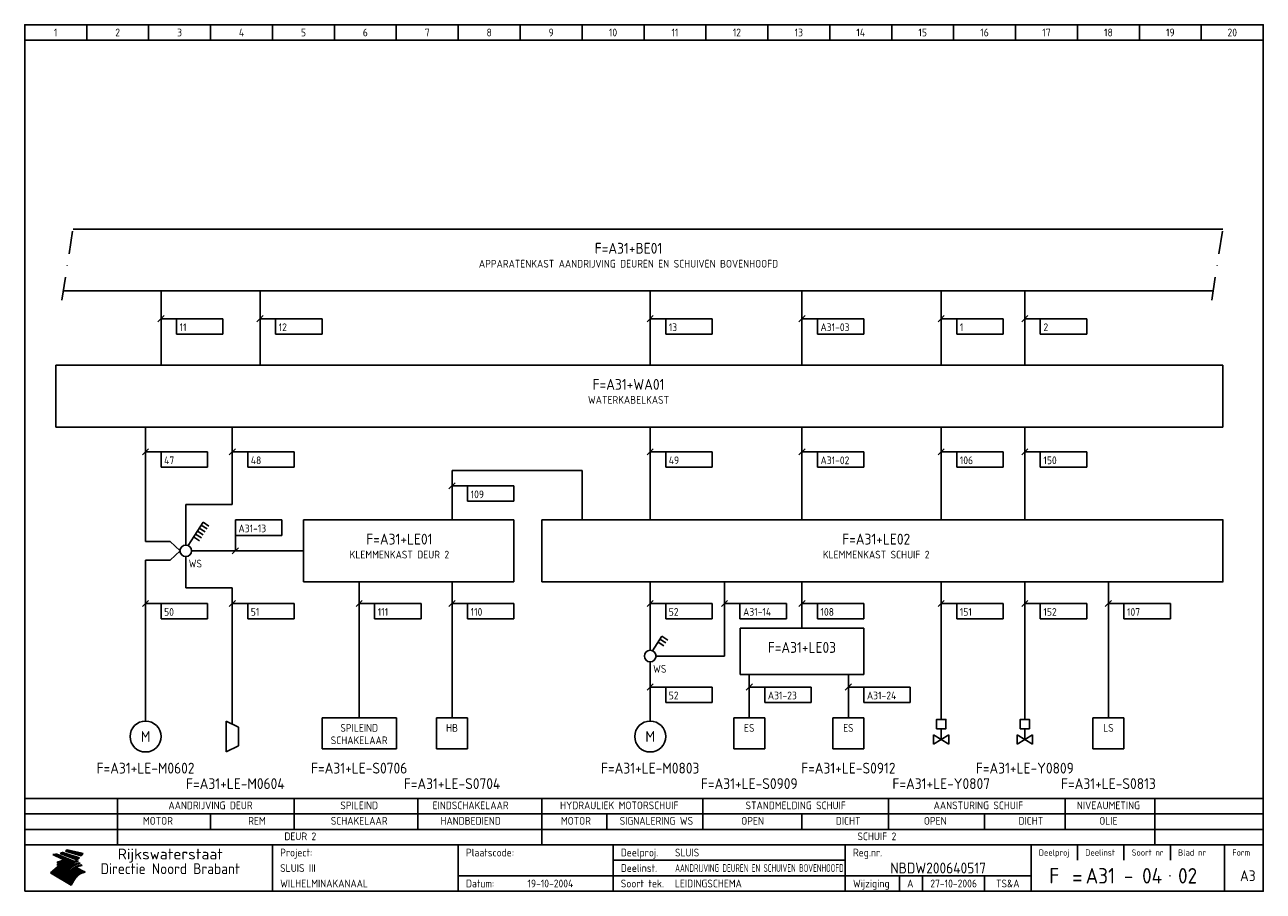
# Model space of a CAD drawing. Extents: x 10 to 410, y 10 to 290.
import ezdxf
from ezdxf.enums import TextEntityAlignment as Align

# ---------------------------------------------------------------- set-up
doc = ezdxf.new("R2010")
doc.units = 0
doc.header["$LTSCALE"] = 15
doc.header["$MEASUREMENT"] = 0
doc.linetypes.add('DASHDOT', pattern=[1, 0.5, -0.25, 0, -0.25])
doc.layers.get('0').update_dxf_attribs({"linetype": 'CONTINUOUS'})
for name, color, linetype in [('0-25', 7, 'CONTINUOUS'), ('0-35', 2, 'CONTINUOUS'), ('0-50', 3, 'CONTINUOUS'), ('B-25', 7, 'CONTINUOUS'), ('B-35', 2, 'CONTINUOUS'), ('S-25', 7, 'CONTINUOUS')]:
    doc.layers.add(name, color=color, linetype=linetype)
doc.styles.add('ISO', font='iso.shx')
doc.styles.get("Standard").update_dxf_attribs({"font": 'iso.shx'})

# ---------------------------------------------------------------- blocks, each defined once
blk = doc.blocks.new('KADERA3')
at = {"layer": '0-25'}
for p, q in [((30, 285), (30, 290)), ((50, 285), (50, 290)), ((70, 285), (70, 290)), ((90, 285), (90, 290)), ((110, 285), (110, 290)), ((130, 285), (130, 290)), ((150, 285), (150, 290)), ((170, 285), (170, 290)), ((190, 285), (190, 290)), ((210, 285), (210, 290)), ((230, 285), (230, 290)), ((250, 285), (250, 290)), ((270, 285), (270, 290)), ((290, 285), (290, 290)), ((310, 285), (310, 290)), ((330, 285), (330, 290)), ((350, 285), (350, 290)), ((370, 285), (370, 290)), ((390, 285), (390, 290)), ((10, 285), (410, 285)), ((410, 35), (10, 35)), ((410, 30), (10, 30)), ((350, 25), (350, 20)), ((365, 25), (365, 20)), ((380, 25), (380, 20)), ((200, 20), (275, 20)), ((150, 15), (335, 15)), ((292.5, 15), (292.5, 10)), ((300, 15), (300, 10)), ((320, 15), (320, 10))]:
    blk.add_line(p, q, dxfattribs=at)
at = {"layer": '0-25', "color": 7}
for p, q in [((19.1, 21.89), (25.12, 19)), ((19.1, 21.89), (25.12, 19)), ((19.17, 21.86), (20.7, 21.86)), ((19.29, 21.8), (20.83, 21.8)), ((19.4, 21.75), (20.96, 21.75)), ((19.52, 21.69), (21.09, 21.69)), ((19.64, 21.63), (21.22, 21.63)), ((19.74, 21.92), (20.56, 21.92)), ((19.75, 21.58), (21.36, 21.58)), ((19.87, 21.52), (21.49, 21.52)), ((19.99, 21.47), (21.62, 21.47)), ((20.11, 21.41), (21.75, 21.41)), ((20.22, 21.35), (21.88, 21.35)), ((20.25, 21.97), (20.43, 21.97)), ((20.34, 21.3), (22.02, 21.3)), ((20.38, 21.99), (26.02, 19.59)), ((20.38, 21.99), (26.02, 19.59)), ((20.46, 21.24), (22.15, 21.24)), ((20.57, 21.18), (22.28, 21.18)), ((20.69, 21.13), (22.41, 21.13)), ((20.81, 21.07), (22.55, 21.07)), ((20.92, 21.02), (22.68, 21.02)), ((21.04, 20.96), (22.81, 20.96)), ((21.16, 20.9), (22.94, 20.9)), ((21.27, 20.85), (23.07, 20.85)), ((21.39, 20.79), (23.21, 20.79)), ((21.47, 22.25), (26.83, 20.19)), ((21.47, 22.25), (26.83, 20.19)), ((21.49, 22.25), (23.07, 22.25)), ((21.51, 20.73), (23.34, 20.73)), ((21.6, 22.2), (23.25, 22.2)), ((21.63, 20.68), (23.47, 20.68)), ((21.65, 22.31), (22.89, 22.31)), ((21.74, 20.62), (23.6, 20.62)), ((21.75, 22.14), (23.42, 22.14)), ((21.8, 22.37), (22.71, 22.37)), ((21.86, 20.57), (23.73, 20.57)), ((21.9, 22.08), (23.6, 22.08)), ((21.94, 22.42), (22.53, 22.42)), ((21.98, 20.51), (23.87, 20.51)), ((22.04, 22.03), (23.78, 22.03)), ((22.06, 22.48), (22.36, 22.48)), ((22.09, 20.45), (24, 20.45)), ((22.18, 22.53), (27.65, 20.8)), ((22.18, 22.53), (27.65, 20.8)), ((22.19, 21.97), (23.96, 21.97)), ((22.21, 20.4), (24.13, 20.4)), ((22.33, 20.34), (24.26, 20.34)), ((22.34, 21.92), (24.13, 21.92)), ((22.37, 20), (23.08, 20)), ((22.44, 20.28), (24.4, 20.28)), ((22.48, 21.86), (24.31, 21.86)), ((22.49, 20.06), (23.04, 20.06)), ((22.56, 20.23), (24.53, 20.23)), ((22.61, 20.12), (22.93, 20.12)), ((22.63, 21.8), (24.49, 21.8)), ((22.68, 20.17), (24.66, 20.17)), ((22.71, 20.17), (22.82, 20.17)), ((23.11, 20.02), (22.77, 20.2)), ((23.11, 20.02), (22.77, 20.2)), ((22.78, 21.75), (24.67, 21.75)), ((22.79, 20.12), (24.79, 20.12)), ((22.91, 20.06), (24.92, 20.06)), ((22.92, 21.69), (24.85, 21.69)), ((23.03, 20), (25.06, 20)), ((23.07, 21.63), (25.02, 21.63)), ((23.14, 22.99), (28.22, 21.46)), ((23.14, 22.99), (28.22, 21.46)), ((23.15, 22.98), (25.33, 22.98)), ((23.22, 21.58), (25.2, 21.58)), ((23.23, 23.04), (25.09, 23.04)), ((23.32, 23.1), (24.84, 23.1)), ((23.34, 22.93), (25.57, 22.93)), ((23.36, 21.52), (25.38, 21.52)), ((23.4, 23.15), (24.6, 23.15)), ((23.49, 23.21), (24.36, 23.21)), ((23.51, 21.47), (25.56, 21.47)), ((23.52, 22.87), (25.81, 22.87)), ((23.57, 23.27), (24.12, 23.27)), ((23.64, 23.32), (23.87, 23.32)), ((23.66, 21.41), (25.74, 21.41)), ((23.7, 23.36), (28.82, 22.17)), ((23.7, 23.36), (28.82, 22.17)), ((23.71, 22.82), (26.06, 22.82)), ((23.8, 21.35), (25.91, 21.35)), ((23.9, 22.76), (26.3, 22.76)), ((23.95, 21.3), (26.09, 21.3)), ((24.09, 22.7), (26.54, 22.7)), ((24.09, 21.24), (26.27, 21.24)), ((24.24, 21.18), (26.45, 21.18)), ((24.27, 22.65), (26.78, 22.65)), ((24.39, 21.13), (26.62, 21.13)), ((24.46, 22.59), (27.03, 22.59)), ((24.53, 21.07), (26.8, 21.07)), ((24.65, 22.53), (27.27, 22.53)), ((24.68, 21.02), (26.98, 21.02)), ((24.83, 20.96), (27.16, 20.96)), ((24.84, 22.48), (27.51, 22.48)), ((24.97, 20.9), (27.34, 20.9)), ((25.02, 22.42), (27.75, 22.42)), ((25.12, 20.85), (27.51, 20.85)), ((25.21, 22.37), (28, 22.37)), ((25.27, 20.79), (27.63, 20.79)), ((25.4, 22.31), (28.24, 22.31)), ((25.41, 20.73), (27.57, 20.73)), ((25.56, 20.68), (27.51, 20.68)), ((25.58, 22.25), (28.48, 22.25)), ((25.71, 20.62), (27.44, 20.62)), ((25.77, 22.2), (28.72, 22.2)), ((25.85, 20.57), (27.37, 20.57)), ((25.96, 22.14), (28.79, 22.14)), ((26, 20.51), (27.29, 20.51)), ((26.15, 22.08), (28.75, 22.08)), ((26.15, 20.45), (27.22, 20.45)), ((26.29, 20.4), (27.14, 20.4)), ((26.33, 22.03), (28.71, 22.03)), ((26.44, 20.34), (27.06, 20.34)), ((26.52, 21.97), (28.66, 21.97)), ((26.59, 20.28), (26.97, 20.28)), ((26.71, 21.92), (28.62, 21.92)), ((26.73, 20.23), (26.89, 20.23)), ((26.9, 21.86), (28.57, 21.86)), ((27.08, 21.8), (28.52, 21.8)), ((27.27, 21.75), (28.48, 21.75)), ((27.46, 21.69), (28.43, 21.69)), ((27.65, 21.63), (28.38, 21.63)), ((27.83, 21.58), (28.33, 21.58)), ((28.02, 21.52), (28.28, 21.52)), ((28.21, 21.47), (28.22, 21.47)), ((20.58, 17.88), (18.3, 16)), ((20.58, 17.88), (18.3, 16)), ((24.94, 11.97), (18.3, 16)), ((24.94, 11.97), (18.3, 16)), ((18.31, 16.01), (20.96, 16.01)), ((18.38, 16.07), (21.46, 16.07)), ((18.45, 16.12), (21.88, 16.12)), ((18.52, 16.18), (22.15, 16.18)), ((18.59, 16.23), (22.38, 16.23)), ((18.65, 16.29), (22.58, 16.29)), ((18.72, 16.35), (22.75, 16.35)), ((18.79, 16.4), (22.91, 16.4)), ((18.86, 16.46), (20.6, 16.46)), ((18.93, 16.52), (20.6, 16.52)), ((18.99, 16.57), (20.6, 16.57)), ((19.06, 16.63), (20.6, 16.63)), ((19.13, 16.68), (20.6, 16.68)), ((19.2, 16.74), (20.6, 16.74)), ((19.27, 16.8), (20.6, 16.8)), ((19.33, 16.85), (21.07, 16.85)), ((19.4, 16.91), (21.55, 16.91)), ((19.47, 16.97), (21.88, 16.97)), ((19.54, 17.02), (22.13, 17.02)), ((19.61, 17.08), (22.34, 17.08)), ((19.67, 17.13), (20.6, 17.13)), ((19.74, 17.19), (20.6, 17.19)), ((19.81, 17.25), (20.6, 17.25)), ((19.88, 17.3), (20.6, 17.3)), ((19.95, 17.36), (20.6, 17.36)), ((20.01, 17.42), (20.6, 17.42)), ((20.08, 17.47), (20.93, 17.47)), ((20.15, 17.53), (21.26, 17.53)), ((20.22, 17.58), (21.51, 17.58)), ((20.29, 17.64), (21.72, 17.64)), ((20.35, 17.7), (21.9, 17.7)), ((20.42, 17.75), (22.07, 17.75)), ((20.49, 17.81), (22.22, 17.81)), ((20.56, 17.87), (22.36, 17.87)), ((20.6, 19.11), (20.58, 19.51)), ((20.6, 19.11), (20.58, 19.51)), ((20.58, 19.5), (22.09, 19.5)), ((20.58, 19.44), (21.95, 19.44)), ((20.59, 19.38), (21.79, 19.38)), ((20.59, 19.33), (21.62, 19.33)), ((20.59, 19.27), (21.42, 19.27)), ((20.6, 19.22), (21.2, 19.22)), ((20.6, 19.16), (20.93, 19.16)), ((20.6, 19.11), (20.69, 19.12)), ((20.6, 19.11), (20.69, 19.12)), ((20.6, 18.79), (20.77, 18.81)), ((20.6, 18.79), (20.77, 18.81)), ((20.6, 18.29), (20.6, 18.79)), ((20.6, 18.29), (20.6, 18.79)), ((20.6, 18.77), (22.46, 18.77)), ((20.6, 18.71), (22.33, 18.71)), ((20.6, 18.65), (22.19, 18.65)), ((20.6, 18.6), (22.04, 18.6)), ((20.6, 18.54), (21.87, 18.54)), ((20.6, 18.48), (21.68, 18.48)), ((20.6, 18.43), (21.46, 18.43)), ((20.6, 18.37), (21.21, 18.37)), ((20.6, 18.32), (20.87, 18.32)), ((20.6, 18.29), (20.88, 18.32)), ((20.6, 18.29), (20.88, 18.32)), ((20.6, 17.88), (20.86, 17.91)), ((20.6, 17.88), (20.86, 17.91)), ((20.6, 17.43), (20.97, 17.48)), ((20.6, 17.43), (20.97, 17.48)), ((20.6, 17.43), (20.6, 17.09)), ((20.6, 17.43), (20.6, 17.09)), ((20.6, 17.09), (21.26, 17.16)), ((20.6, 17.09), (21.26, 17.16)), ((20.6, 16.8), (21.37, 16.89)), ((20.6, 16.8), (21.37, 16.89)), ((20.6, 16.8), (20.6, 16.45)), ((20.6, 16.8), (20.6, 16.45)), ((20.6, 16.45), (21.56, 16.56)), ((20.6, 16.45), (21.56, 16.56)), ((20.6, 15.97), (21.67, 16.09)), ((20.6, 15.97), (21.67, 16.09)), ((20.7, 16.46), (23.06, 16.46)), ((20.9, 19.55), (22.23, 19.55)), ((20.9, 18.82), (22.59, 18.82)), ((20.98, 17.92), (22.5, 17.92)), ((21.02, 17.13), (22.53, 17.13)), ((21.19, 19.61), (22.35, 19.61)), ((21.2, 16.52), (23.2, 16.52)), ((21.32, 18.88), (22.71, 18.88)), ((21.32, 17.98), (22.62, 17.98)), ((21.42, 19.67), (22.47, 19.67)), ((21.47, 17.19), (22.7, 17.19)), ((21.59, 18.03), (22.74, 18.03)), ((21.61, 18.93), (22.82, 18.93)), ((21.62, 19.72), (22.59, 19.72)), ((21.72, 16.57), (23.32, 16.57)), ((21.77, 17.25), (22.85, 17.25)), ((21.8, 19.78), (22.69, 19.78)), ((21.8, 18.09), (22.85, 18.09)), ((21.84, 18.99), (22.92, 18.99)), ((21.96, 19.83), (22.79, 19.83)), ((21.99, 18.15), (22.95, 18.15)), ((22.01, 17.3), (22.99, 17.3)), ((22.03, 19.05), (23.03, 19.05)), ((22.1, 16.63), (23.44, 16.63)), ((22.11, 19.89), (22.89, 19.89)), ((22.16, 18.2), (23.05, 18.2)), ((22.21, 19.1), (23.12, 19.1)), ((22.21, 17.36), (23.12, 17.36)), ((22.24, 19.95), (22.99, 19.95)), ((22.31, 18.26), (23.15, 18.26)), ((22.36, 19.16), (23.22, 19.16)), ((22.38, 16.68), (23.56, 16.68)), ((22.39, 17.42), (23.24, 17.42)), ((22.45, 18.32), (23.24, 18.32)), ((22.51, 19.22), (23.3, 19.22)), ((22.56, 17.47), (23.36, 17.47)), ((22.59, 18.37), (23.33, 18.37)), ((22.6, 16.74), (23.66, 16.74)), ((22.64, 19.27), (23.39, 19.27)), ((22.71, 18.43), (23.42, 18.43)), ((22.71, 17.53), (23.47, 17.53)), ((22.77, 19.33), (23.47, 19.33)), ((22.79, 16.8), (23.77, 16.8)), ((22.83, 18.48), (23.5, 18.48)), ((22.84, 17.58), (23.57, 17.58)), ((22.89, 19.38), (23.55, 19.38)), ((22.94, 18.54), (23.58, 18.54)), ((22.96, 16.85), (23.86, 16.85)), ((22.97, 17.64), (23.67, 17.64)), ((23, 19.44), (23.63, 19.44)), ((23.04, 18.6), (23.66, 18.6)), ((23.1, 19.5), (23.72, 19.5)), ((23.1, 17.7), (23.77, 17.7)), ((23.12, 16.91), (23.96, 16.91)), ((23.14, 18.65), (23.74, 18.65)), ((23.15, 19.95), (25.19, 19.95)), ((23.21, 19.55), (23.8, 19.55)), ((23.21, 17.75), (23.86, 17.75)), ((23.21, 16.01), (28.9, 16.01)), ((23.24, 18.71), (23.82, 18.71)), ((23.26, 19.89), (25.32, 19.89)), ((23.26, 16.97), (24.05, 16.97)), ((23.3, 19.61), (23.88, 19.61)), ((23.32, 17.81), (23.95, 17.81)), ((23.33, 18.77), (23.91, 18.77)), ((23.37, 16.07), (29.08, 16.07)), ((23.38, 19.83), (25.45, 19.83)), ((23.39, 19.67), (23.81, 19.67)), ((23.39, 17.02), (24.14, 17.02)), ((23.42, 18.82), (23.99, 18.82)), ((23.42, 17.87), (24.03, 17.87)), ((23.45, 19.7), (23.58, 19.79)), ((23.45, 19.7), (23.58, 19.79)), ((23.48, 19.72), (23.7, 19.72)), ((23.5, 19.78), (25.58, 19.78)), ((23.51, 18.88), (24.07, 18.88)), ((23.51, 16.12), (29.27, 16.12)), ((23.52, 17.92), (24.11, 17.92)), ((23.52, 17.08), (24.22, 17.08)), ((23.54, 18.9), (24.3, 19.42)), ((23.54, 18.9), (24.3, 19.42)), ((23.56, 19.78), (23.59, 19.78)), ((23.56, 19.39), (23.9, 19.62)), ((23.56, 19.39), (23.9, 19.62)), ((23.58, 19.79), (23.9, 19.62)), ((23.58, 19.79), (23.9, 19.62)), ((23.59, 18.93), (24.15, 18.93)), ((23.61, 19.72), (25.72, 19.72)), ((23.62, 17.98), (24.2, 17.98)), ((23.63, 17.13), (24.3, 17.13)), ((23.65, 18.59), (24.62, 19.25)), ((23.65, 18.59), (24.62, 19.25)), ((29.41, 16.17), (23.65, 16.17)), ((23.67, 18.99), (24.23, 18.99)), ((23.71, 18.03), (24.28, 18.03)), ((23.73, 19.67), (25.85, 19.67)), ((23.75, 19.05), (24.32, 19.05)), ((23.75, 17.19), (24.38, 17.19)), ((23.77, 16.23), (29.47, 16.23)), ((23.79, 18.09), (24.36, 18.09)), ((23.83, 19.1), (24.4, 19.1)), ((23.85, 19.61), (25.98, 19.61)), ((23.85, 17.25), (24.46, 17.25)), ((23.88, 18.15), (24.44, 18.15)), ((23.89, 16.29), (29.36, 16.29)), ((23.92, 19.16), (24.48, 19.16)), ((23.94, 18.19), (25.23, 19.07)), ((23.94, 18.19), (25.23, 19.07)), ((23.95, 17.3), (24.55, 17.3)), ((23.96, 19.55), (25.96, 19.55)), ((23.96, 18.2), (24.53, 18.2)), ((24, 19.22), (24.56, 19.22)), ((24, 16.35), (29.24, 16.35)), ((24.04, 18.26), (24.61, 18.26)), ((24.05, 17.36), (24.63, 17.36)), ((24.06, 17.88), (25.34, 18.76)), ((24.06, 17.88), (25.34, 18.76)), ((24.08, 19.5), (25.88, 19.5)), ((24.08, 19.27), (24.58, 19.27)), ((24.11, 16.4), (29.13, 16.4)), ((24.13, 18.32), (24.69, 18.32)), ((24.14, 17.42), (24.71, 17.42)), ((24.16, 19.33), (24.47, 19.33)), ((24.2, 19.44), (25.79, 19.44)), ((24.21, 18.37), (24.77, 18.37)), ((24.21, 16.46), (29.02, 16.46)), ((24.23, 17.47), (24.79, 17.47)), ((24.24, 17.48), (25.52, 18.36)), ((24.24, 17.48), (25.52, 18.36)), ((24.25, 19.38), (24.36, 19.38)), ((24.29, 18.43), (24.85, 18.43)), ((24.3, 19.42), (24.62, 19.25)), ((24.3, 19.42), (24.62, 19.25)), ((24.31, 19.38), (25.71, 19.38)), ((24.31, 17.53), (24.87, 17.53)), ((24.31, 16.52), (28.91, 16.52)), ((24.35, 17.17), (25.64, 18.05)), ((24.35, 17.17), (25.64, 18.05)), ((24.37, 18.48), (24.94, 18.48)), ((24.39, 17.58), (24.96, 17.58)), ((24.4, 16.57), (28.79, 16.57)), ((24.43, 19.33), (25.62, 19.33)), ((24.45, 18.54), (25.02, 18.54)), ((24.47, 17.64), (25.04, 17.64)), ((24.49, 16.63), (28.68, 16.63)), ((24.54, 18.6), (25.1, 18.6)), ((24.55, 19.27), (25.54, 19.27)), ((24.56, 17.7), (25.12, 17.7)), ((24.57, 16.68), (28.57, 16.68)), ((24.62, 18.65), (25.18, 18.65)), ((24.63, 16.72), (25.91, 17.6)), ((24.63, 16.72), (25.91, 17.6)), ((24.64, 17.75), (25.2, 17.75)), ((24.66, 16.74), (28.45, 16.74)), ((24.67, 19.22), (25.45, 19.22)), ((24.7, 18.71), (25.27, 18.71)), ((24.72, 17.81), (25.29, 17.81)), ((24.74, 16.8), (28.34, 16.8)), ((24.78, 19.16), (25.37, 19.16)), ((24.78, 18.77), (25.34, 18.77)), ((24.8, 17.87), (25.37, 17.87)), ((24.82, 16.85), (28.23, 16.85)), ((24.87, 18.82), (25.4, 18.82)), ((24.89, 17.92), (25.45, 17.92)), ((24.9, 19.1), (25.28, 19.1)), ((24.9, 16.91), (28.11, 16.91)), ((24.95, 18.88), (25.45, 18.88)), ((24.97, 17.98), (25.53, 17.98)), ((24.99, 16.97), (28, 16.97)), ((25.02, 19.05), (25.2, 19.05)), ((25.03, 18.93), (25.51, 18.93)), ((25.05, 18.03), (25.61, 18.03)), ((25.07, 17.02), (27.89, 17.02)), ((25.11, 18.99), (25.57, 18.99)), ((26.02, 19.59), (25.12, 19)), ((26.02, 19.59), (25.12, 19)), ((25.13, 18.09), (25.68, 18.09)), ((25.15, 17.08), (27.77, 17.08)), ((25.19, 19.05), (25.63, 19.05)), ((25.21, 18.15), (25.75, 18.15)), ((25.23, 17.13), (27.66, 17.13)), ((25.26, 19.1), (25.7, 19.1)), ((25.3, 18.2), (25.82, 18.2)), ((25.31, 17.19), (27.55, 17.19)), ((25.33, 19.16), (25.77, 19.16)), ((25.38, 18.26), (25.89, 18.26)), ((25.39, 19.22), (25.85, 19.22)), ((25.4, 17.25), (27.43, 17.25)), ((25.46, 18.32), (25.97, 18.32)), ((25.47, 19.27), (25.93, 19.27)), ((25.48, 17.3), (27.32, 17.3)), ((25.54, 19.33), (26.03, 19.33)), ((25.54, 18.37), (26.06, 18.37)), ((25.56, 17.36), (27.21, 17.36)), ((25.62, 18.43), (26.14, 18.43)), ((25.63, 19.38), (26.13, 19.38)), ((25.64, 17.42), (27.1, 17.42)), ((25.7, 18.48), (26.24, 18.48)), ((25.72, 19.44), (26.24, 19.44)), ((25.73, 17.47), (26.98, 17.47)), ((25.79, 18.54), (26.34, 18.54)), ((25.81, 17.53), (26.87, 17.53)), ((25.82, 19.5), (26.36, 19.5)), ((25.89, 18.6), (26.46, 18.6)), ((25.89, 17.58), (26.76, 17.58)), ((25.93, 19.55), (26.53, 19.55)), ((25.96, 17.64), (26.64, 17.64)), ((25.99, 18.65), (26.58, 18.65)), ((26.04, 17.7), (26.59, 17.7)), ((26.06, 19.61), (26.85, 19.61)), ((26.1, 18.71), (26.72, 18.71)), ((26.12, 17.75), (26.67, 17.75)), ((26.2, 17.81), (26.76, 17.81)), ((26.21, 19.67), (27.23, 19.67)), ((26.23, 18.77), (26.89, 18.77)), ((26.29, 17.87), (26.86, 17.87)), ((26.37, 18.82), (27.09, 18.82)), ((26.39, 17.92), (26.97, 17.92)), ((26.44, 19.72), (27.18, 19.72)), ((26.49, 17.98), (27.09, 17.98)), ((26.53, 18.88), (27.34, 18.88)), ((26.56, 17.68), (29.54, 16.2)), ((26.56, 17.68), (29.54, 16.2)), ((26.6, 18.03), (27.22, 18.03)), ((26.72, 18.09), (27.38, 18.09)), ((26.73, 18.93), (27.66, 18.93)), ((26.85, 18.15), (27.56, 18.15)), ((26.99, 18.99), (27.9, 18.99)), ((27, 18.2), (27.8, 18.2)), ((27.13, 19.78), (27.25, 19.64)), ((27.13, 19.78), (27.25, 19.64)), ((27.18, 18.26), (28.13, 18.26)), ((27.26, 19.05), (27.84, 19.05)), ((27.39, 18.32), (28.47, 18.32)), ((27.7, 18.37), (28.49, 18.37)), ((27.78, 19.1), (27.93, 18.96)), ((27.78, 19.1), (27.93, 18.96)), ((28, 18.43), (28.44, 18.43)), ((28.29, 15.83), (29.54, 16.2)), ((28.29, 15.83), (29.54, 16.2)), ((28.39, 18.48), (28.54, 18.32)), ((28.39, 18.48), (28.54, 18.32)), ((29.54, 16.2), (29.45, 16.17)), ((29.54, 16.2), (29.45, 16.17)), ((29.46, 16.18), (29.47, 16.18)), ((18.38, 15.95), (20.6, 15.95)), ((18.47, 15.9), (20.6, 15.9)), ((18.57, 15.84), (20.6, 15.84)), ((18.66, 15.78), (20.6, 15.78)), ((18.75, 15.73), (20.6, 15.73)), ((18.85, 15.67), (20.6, 15.67)), ((18.94, 15.62), (20.6, 15.62)), ((19.03, 15.56), (27.83, 15.56)), ((19.12, 15.5), (27.75, 15.5)), ((19.22, 15.45), (27.66, 15.45)), ((19.31, 15.39), (27.58, 15.39)), ((19.4, 15.33), (27.5, 15.33)), ((19.49, 15.28), (27.43, 15.28)), ((19.59, 15.22), (27.36, 15.22)), ((19.68, 15.17), (27.29, 15.17)), ((19.77, 15.11), (27.22, 15.11)), ((19.86, 15.05), (27.15, 15.05)), ((19.96, 15), (27.09, 15)), ((20.05, 14.94), (27.02, 14.94)), ((20.14, 14.88), (26.96, 14.88)), ((20.24, 14.83), (26.9, 14.83)), ((20.33, 14.77), (26.84, 14.77)), ((20.42, 14.72), (26.79, 14.72)), ((20.51, 14.66), (26.73, 14.66)), ((20.6, 15.97), (20.6, 15.58)), ((20.6, 15.97), (20.6, 15.58)), ((20.6, 15.58), (21.95, 15.73)), ((20.6, 15.58), (21.95, 15.73)), ((20.61, 14.6), (26.68, 14.6)), ((20.7, 14.55), (26.62, 14.55)), ((20.79, 14.49), (26.57, 14.49)), ((20.88, 14.43), (26.52, 14.43)), ((20.94, 15.62), (27.92, 15.62)), ((20.98, 14.38), (26.47, 14.38)), ((21.07, 14.32), (26.42, 14.32)), ((21.16, 14.27), (26.38, 14.27)), ((21.25, 14.21), (26.33, 14.21)), ((21.35, 14.15), (26.29, 14.15)), ((21.44, 14.1), (26.24, 14.1)), ((21.45, 15.67), (28.01, 15.67)), ((21.53, 14.04), (26.2, 14.04)), ((21.63, 13.98), (26.16, 13.98)), ((21.72, 13.93), (26.12, 13.93)), ((21.81, 13.87), (26.08, 13.87)), ((21.9, 13.82), (26.04, 13.82)), ((21.96, 15.73), (28.11, 15.73)), ((22, 13.76), (26, 13.76)), ((22.09, 13.7), (25.96, 13.7)), ((22.18, 13.65), (25.93, 13.65)), ((22.27, 13.59), (25.89, 13.59)), ((22.34, 15.78), (28.21, 15.78)), ((22.37, 13.53), (25.86, 13.53)), ((22.46, 13.48), (25.82, 13.48)), ((22.55, 13.42), (25.79, 13.42)), ((22.62, 15.84), (28.33, 15.84)), ((22.65, 13.37), (25.76, 13.37)), ((22.74, 13.31), (25.73, 13.31)), ((22.83, 13.25), (25.69, 13.25)), ((22.84, 15.9), (28.52, 15.9)), ((22.92, 13.2), (25.66, 13.2)), ((23.02, 13.14), (25.63, 13.14)), ((23.04, 15.95), (28.71, 15.95)), ((23.11, 13.08), (25.59, 13.08)), ((23.2, 13.03), (25.56, 13.03)), ((23.29, 12.97), (25.53, 12.97)), ((23.39, 12.92), (25.5, 12.92)), ((23.48, 12.86), (25.46, 12.86)), ((23.57, 12.8), (25.43, 12.8)), ((23.66, 12.75), (25.4, 12.75)), ((23.76, 12.69), (25.36, 12.69)), ((23.85, 12.63), (25.33, 12.63)), ((23.94, 12.58), (25.3, 12.58)), ((24.04, 12.52), (25.26, 12.52)), ((24.13, 12.47), (25.23, 12.47)), ((24.22, 12.41), (25.2, 12.41)), ((24.31, 12.35), (25.17, 12.35)), ((24.41, 12.3), (25.13, 12.3)), ((24.5, 12.24), (25.1, 12.24)), ((24.59, 12.18), (25.07, 12.18)), ((24.68, 12.13), (25.03, 12.13)), ((24.78, 12.07), (25, 12.07)), ((24.87, 12.02), (24.97, 12.02)), ((24.94, 11.97), (25.81, 13.45)), ((24.94, 11.97), (25.81, 13.45))]:
    blk.add_line(p, q, dxfattribs=at)
for centre, radius, start, end in [((19.15, 29.7), 7.8, 269.6055, 279.0886), ((19.15, 29.7), 7.8, 269.6055, 279.0886), ((19.93, 25.38), 5.91, 276.3402, 298.7463), ((19.93, 25.38), 5.91, 276.3402, 298.7463), ((19.84, 25.09), 6.03, 278.129, 302.868), ((19.84, 25.09), 6.03, 278.129, 302.868), ((19.84, 27.26), 5.27, 288.0217, 296.3084), ((19.84, 27.26), 5.27, 288.0217, 296.3084), ((20.49, 27.56), 5.28, 300.0654, 307.393), ((20.49, 27.56), 5.28, 300.0654, 307.393), ((24.11, 24.7), 5.26, 301.1147, 312.2814), ((24.11, 24.7), 5.26, 301.1147, 312.2814), ((21.95, 27.32), 8.59, 316.9248, 323.1399), ((21.95, 27.32), 8.59, 316.9248, 323.1399), ((20.21, 23.78), 5.91, 273.6149, 304.3803), ((20.21, 23.78), 5.91, 273.6149, 304.3803), ((20.35, 24.56), 5.76, 274.164, 302.5474), ((20.35, 24.56), 5.76, 274.164, 302.5474), ((20.05, 24.28), 6.02, 277.9472, 305.7139), ((20.05, 24.28), 6.02, 277.9472, 305.7139), ((20.04, 23.49), 6.09, 278.8115, 306.4242), ((20.04, 23.49), 6.09, 278.8115, 306.4242), ((20.53, 23.07), 5.96, 277.0519, 304.973), ((20.53, 23.07), 5.96, 277.0519, 304.973), ((20.72, 22.76), 5.91, 276.3402, 304.3803), ((20.72, 22.76), 5.91, 276.3402, 304.3803), ((21.06, 22.34), 5.81, 274.9043, 303.1745), ((21.06, 22.34), 5.81, 274.9043, 303.1745), ((20.82, 22.06), 6.04, 278.1111, 305.8489), ((20.82, 22.06), 6.04, 278.1111, 305.8489), ((21.3, 21.6), 5.91, 276.3402, 304.3803), ((21.3, 21.6), 5.91, 276.3402, 304.3803), ((27.05, 17.17), 2.63, 107.4286, 133.7799), ((27.05, 17.17), 2.63, 107.4286, 133.7799), ((27.45, 16.91), 2.81, 110.4143, 138.7411), ((27.45, 16.91), 2.81, 110.4143, 138.7411), ((27.57, 15.64), 3.4, 98.1566, 126.9045), ((27.57, 15.64), 3.4, 98.1566, 126.9045), ((27.91, 15.54), 3.39, 100.5835, 132.088), ((27.91, 15.54), 3.39, 100.5835, 132.088), ((28.21, 14.74), 3.67, 95.7581, 128.7216), ((28.21, 14.74), 3.67, 95.7581, 128.7216), ((27.01, 16.84), 2.93, 87.7348, 104.8316), ((27.01, 16.84), 2.93, 87.7348, 104.8316), ((27.37, 15.71), 3.93, 91.7838, 103.2817), ((27.37, 15.71), 3.93, 91.7838, 103.2817), ((28.4, 15.05), 3.21, 96.3886, 125.0052), ((28.4, 15.05), 3.21, 96.3886, 125.0052), ((27.82, 16.31), 2.8, 90.634, 105.1984), ((27.82, 16.31), 2.8, 90.634, 105.1984), ((28.19, 15.04), 3.93, 93.8342, 103.2817), ((28.19, 15.04), 3.93, 93.8342, 103.2817), ((28.58, 15.69), 2.8, 93.8141, 105.1984), ((28.58, 15.69), 2.8, 93.8141, 105.1984), ((28.95, 14.41), 3.93, 96.0135, 103.2817), ((28.95, 14.41), 3.93, 96.0135, 103.2817), ((31.24, 10.26), 6.3, 117.9568, 149.6251), ((31.24, 10.26), 6.3, 117.9568, 149.6251)]:
    blk.add_arc(centre, radius, start, end, dxfattribs=at)
at = {"layer": '0-35'}
for p, q in [((90, 25), (90, 10)), ((150, 25), (150, 10)), ((200, 25), (200, 10)), ((275, 25), (275, 10)), ((335, 25), (335, 10)), ((397.5, 25), (397.5, 10))]:
    blk.add_line(p, q, dxfattribs=at)
at = {"layer": '0-50'}
for p, q in [((10, 25), (410, 25)), ((348.75, 15), (351.25, 15)), ((348.75, 13.5), (351.25, 13.5))]:
    blk.add_line(p, q, dxfattribs=at)
blk.add_lwpolyline([(10, 10), (410, 10), (410, 290), (10, 290)], close=True, dxfattribs=at)
at = {"layer": '0-50', "const_width": 0.25}
blk.add_lwpolyline([(379.75, 15, 1), (380, 15, 1)], format="xyb", close=True, dxfattribs=at)
at = {"layer": '0-25', "style": 'ISO'}
for s, height, p in [('Project:', 2.5, (92.5, 22.5)), ('Plaatscode:', 2.5, (152.5, 22.5)), ('Deelproj.', 2.5, (202.5, 22.5)), ('Reg.nr.', 2.5, (277.5, 22.5)), ('Deelproj', 2, (337.5, 22.5)), ('Deelinst', 2, (352.5, 22.5)), ('Soort nr', 2, (367.5, 22.5)), ('Blad nr', 2, (382.5, 22.5)), ('Form', 2, (400, 22.5)), ('Deelinst.', 2.5, (202.5, 17.5)), ('Datum:', 2.5, (152.5, 12.5)), ('Soort tek.', 2.5, (202.5, 12.5)), ('Wijziging', 2.5, (277.5, 12.5))]:
    blk.add_text(s, height=height, dxfattribs=at).set_placement(p, align=Align.MIDDLE_LEFT)
for tag, p in [('STR1', (20, 287.5)), ('STR2', (40, 287.5)), ('STR3', (60, 287.5)), ('STR4', (80, 287.5)), ('STR5', (100, 287.5)), ('STR6', (120, 287.5)), ('STR7', (140, 287.5)), ('STR8', (160, 287.5)), ('STR9', (180, 287.5)), ('STR10', (200, 287.5)), ('STR11', (220, 287.5)), ('STR12', (240, 287.5)), ('STR13', (260, 287.5)), ('STR14', (280, 287.5)), ('STR15', (300, 287.5)), ('STR16', (320, 287.5)), ('STR17', (340, 287.5)), ('STR18', (360, 287.5)), ('STR19', (380, 287.5)), ('STR20', (400, 287.5)), ('W', (180, 12.5)), ('Z', (310, 12.5)), ('Y', (327.5, 12.5))]:
    blk.add_attdef(tag, text='', height=2.5, dxfattribs=at).set_placement(p, align=Align.MIDDLE)
for tag, p in [('N', (220, 22.5)), ('B', (92.5, 17.5)), ('P', (220, 17.5)), ('C', (92.5, 12.5)), ('U', (220, 12.5)), ('REV', (295, 12.5))]:
    blk.add_attdef(tag, text='', height=2.5, dxfattribs=at).set_placement(p, align=Align.MIDDLE_LEFT)
at = {"layer": '0-35', "style": 'ISO', "width": 1.182609}
blk.add_text('Rijkswaterstaat', height=3.5, dxfattribs=at).set_placement((40, 20.28), (74, 20.28), align=Align.FIT)
at = {"layer": '0-35', "color": 2, "style": 'ISO', "width": 1.016949}
blk.add_text('Directie Noord Brabant', height=3.5, dxfattribs=at).set_placement((34.5, 15.53), (79.5, 15.53), align=Align.FIT)
at = {"layer": '0-35', "style": 'ISO'}
for tag, p in [('X', (178.5, 17.5)), ('FORM', (402.5, 15))]:
    blk.add_attdef(tag, text='', height=3.5, dxfattribs=at).set_placement(p, align=Align.MIDDLE_LEFT)
blk.add_attdef('RNR', text='', height=3.5, dxfattribs=at).set_placement((305, 17.5), align=Align.MIDDLE)
at = {"layer": '0-50', "style": 'ISO'}
for tag, p in [('M', (342.5, 15)), ('O', (365, 15))]:
    blk.add_attdef(tag, text='', height=5, dxfattribs=at).set_placement(p, align=Align.MIDDLE)
blk.add_attdef('Q', text='', height=5, dxfattribs=at).set_placement((382.5, 15), align=Align.MIDDLE_LEFT)
blk = doc.blocks.new('0301B5')
at = {"layer": 'S-25'}
for p, q in [((15, 0), (0, 0)), ((0, 0), (0, -5)), ((15, -5), (15, 0)), ((0, -5), (15, -5))]:
    blk.add_line(p, q, dxfattribs=at)
at = {"layer": 'B-25', "style": 'ISO'}
blk.add_attdef('KA', (1, -4), '', height=2.5, dxfattribs=at)

msp = doc.modelspace()

# ---------------------------------------------------------------- linework, layer by layer
at = {"ltscale": 0.5}
for p, q in [((62.01, 135), (77.01, 135)), ((62.01, 121.88), (62.01, 135)), ((78.01, 125), (78.01, 120)), ((57.01, 123), (49.01, 123)), ((60.14, 120), (57.01, 123)), ((60.14, 120), (57.01, 117)), ((63.89, 120), (100.01, 120)), ((57.01, 117), (49.01, 117)), ((62.01, 118.12), (62.01, 108)), ((62.01, 108), (77.01, 108))]:
    msp.add_line(p, q, dxfattribs=at)
at = {"layer": '0-25', "ltscale": 0.5}
for p, q in [((148, 146), (190, 146)), ((190, 146), (190, 130)), ((213.88, 86), (236, 86)), ((410, 40), (10, 40))]:
    msp.add_line(p, q, dxfattribs=at)
at = {"layer": 'S-25', "linetype": 'DASHDOT'}
for p, q in [((21.99, 201), (25.99, 227)), ((393.38, 201), (397.38, 227))]:
    msp.add_line(p, q, dxfattribs=at)
at = {"layer": 'S-25'}
for p, q in [((396.92, 224), (25.6, 224)), ((22.45, 204), (393.84, 204)), ((54, 180), (54, 204)), ((86, 180), (86, 204)), ((212, 180), (212, 204)), ((261, 180), (261, 204)), ((306, 180), (306, 204)), ((333, 180), (333, 204)), ((53, 194), (55, 196)), ((54, 195), (59, 195)), ((85, 194), (87, 196)), ((86, 195), (91, 195)), ((211, 194), (213, 196)), ((212, 195), (217, 195)), ((260, 194), (262, 196)), ((261, 195), (266, 195)), ((305, 194), (307, 196)), ((306, 195), (311, 195)), ((332, 194), (334, 196)), ((333, 195), (338, 195)), ((396.92, 180), (20.01, 180)), ((20.01, 180), (20.01, 160)), ((397, 160), (397, 180)), ((20.01, 160), (397, 160)), ((49.01, 123), (49.01, 160)), ((77.01, 135), (77.01, 160)), ((212, 130), (212, 160)), ((261, 130), (261, 160)), ((306, 130), (306, 160)), ((333, 130), (333, 160)), ((48.01, 151), (50.01, 153)), ((49.01, 152), (54.01, 152)), ((76.01, 151), (78.01, 153)), ((77.01, 152), (82.01, 152)), ((211, 151), (213, 153)), ((260, 151), (262, 153)), ((305, 151), (307, 153)), ((332, 151), (334, 153)), ((212, 152), (217, 152)), ((261, 152), (266, 152)), ((306, 152), (311, 152)), ((333, 152), (338, 152)), ((148, 130), (148, 146)), ((147, 140), (149, 142)), ((148, 141), (153, 141)), ((168.01, 130), (100.01, 130)), ((100.01, 130), (100.01, 110)), ((168.01, 130), (168.01, 110)), ((397.01, 130), (177.01, 130)), ((177.01, 130), (177.01, 110)), ((397, 110), (397, 130)), ((77.01, 119), (79.01, 121)), ((49.01, 65), (49.01, 117)), ((77.01, 70), (77.01, 108)), ((100.01, 110), (168.01, 110)), ((118, 66), (118, 110)), ((148, 66), (148, 110)), ((177.01, 110), (397.01, 110)), ((212, 87.88), (212, 110)), ((236, 86), (236, 110)), ((261, 95), (261, 110)), ((306, 65.5), (306, 110)), ((333, 65.5), (333, 110)), ((360, 66), (360, 110)), ((48.01, 102), (50.01, 104)), ((76.01, 102), (78.01, 104)), ((117, 102), (119, 104)), ((147, 102), (149, 104)), ((211, 102), (213, 104)), ((235, 102), (237, 104)), ((260, 102), (262, 104)), ((305, 102), (307, 104)), ((332, 102), (334, 104)), ((359, 102), (361, 104)), ((49.01, 103), (54.01, 103)), ((77.01, 103), (82.01, 103)), ((118, 103), (123, 103)), ((148, 103), (153, 103)), ((212, 103), (217, 103)), ((236, 103), (241, 103)), ((261, 103), (266, 103)), ((306, 103), (311, 103)), ((333, 103), (338, 103)), ((360, 103), (365, 103)), ((281.01, 95), (241.01, 95)), ((241.01, 95), (241.01, 80)), ((281.01, 95), (281.01, 80)), ((212, 65), (212, 84.12)), ((241.01, 80), (281.01, 80)), ((244, 66), (244, 80)), ((276, 66), (276, 80)), ((211, 75), (213, 77)), ((212, 76), (217, 76)), ((243, 75), (245, 77)), ((244, 76), (249, 76)), ((275, 75), (277, 77)), ((276, 76), (281, 76)), ((77.01, 70), (77.01, 64)), ((130.01, 66), (106.01, 66)), ((106.01, 66), (106.01, 56)), ((130.01, 66), (130.01, 56)), ((143.01, 56), (143.01, 66)), ((153.01, 66), (143.01, 66)), ((153.01, 56), (153.01, 66)), ((239.01, 56), (239.01, 66)), ((249.01, 66), (239.01, 66)), ((249.01, 56), (249.01, 66)), ((271.01, 56), (271.01, 66)), ((281.01, 66), (271.01, 66)), ((281.01, 56), (281.01, 66)), ((365.01, 66), (355.01, 66)), ((355.01, 56), (355.01, 66)), ((365.01, 56), (365.01, 66)), ((306, 58.99), (306, 62.5)), ((333, 58.99), (333, 62.5)), ((106.01, 56), (130.01, 56)), ((143.01, 56), (153.01, 56)), ((239.01, 56), (249.01, 56)), ((271.01, 56), (281.01, 56)), ((355.01, 56), (365.01, 56)), ((40, 40), (40, 25)), ((97, 40), (97, 30)), ((137, 40), (137, 30)), ((177, 40), (177, 25)), ((229, 40), (229, 30)), ((289, 40), (289, 30)), ((346, 40), (346, 30)), ((375, 40), (375, 25)), ((70, 35), (70, 30)), ((198, 35), (198, 30)), ((261, 35), (261, 30)), ((320, 35), (320, 30))]:
    msp.add_line(p, q, dxfattribs=at)
at = {"layer": 'S-25', "color": 0, "linetype": 'Continuous'}
for p, q in [((67.58, 129.22), (62.79, 121.71)), ((66.97, 128.27), (68.87, 127.06)), ((67.58, 129.22), (69.48, 128.01)), ((64.55, 124.48), (66.45, 123.27)), ((65.16, 125.43), (67.06, 124.22)), ((65.76, 126.38), (67.66, 125.17)), ((66.37, 127.32), (68.27, 126.11)), ((215.75, 92.38), (212.77, 87.71)), ((215.75, 92.38), (217.65, 91.17)), ((214.54, 90.48), (216.44, 89.27)), ((215.14, 91.43), (217.04, 90.22)), ((75.01, 55), (75.01, 65)), ((79.01, 63), (75.01, 65)), ((79.01, 57), (79.01, 63)), ((79.01, 57), (75.01, 55))]:
    msp.add_line(p, q, dxfattribs=at)
at = {"layer": 'S-25', "color": 0}
for p, q in [((306, 58.99), (303.5, 60.49)), ((303.5, 57.49), (303.5, 60.49)), ((306, 58.99), (308.5, 60.49)), ((308.5, 57.49), (308.5, 60.49)), ((333, 58.99), (330.5, 60.49)), ((330.5, 57.49), (330.5, 60.49)), ((333, 58.99), (335.5, 60.49)), ((335.5, 57.49), (335.5, 60.49)), ((306, 58.99), (303.5, 57.49)), ((306, 58.99), (308.5, 57.49)), ((333, 58.99), (330.5, 57.49)), ((333, 58.99), (335.5, 57.49))]:
    msp.add_line(p, q, dxfattribs=at)
at = {"layer": 'S-25'}
for points in [[(304.5, 62.5), (307.5, 62.5), (307.5, 65.5), (304.5, 65.5)], [(331.5, 62.5), (334.5, 62.5), (334.5, 65.5), (331.5, 65.5)]]:
    msp.add_lwpolyline(points, close=True, dxfattribs=at)
at = {"layer": 'S-25', "color": 0, "linetype": 'Continuous'}
for centre in [(62.01, 120), (212, 86)]:
    msp.add_circle(centre, 1.88, dxfattribs=at)
at = {"layer": 'S-25'}
for centre in [(49.01, 60), (212, 60)]:
    msp.add_circle(centre, 5, dxfattribs=at)

# ---------------------------------------------------------------- block references
for p, values in [((59, 195), {'KA': '11'}), ((91, 195), {'KA': '12'}), ((217, 195), {'KA': '13'}), ((266, 195), {'KA': 'A31-03'}), ((311, 195), {'KA': '1'}), ((338, 195), {'KA': '2'}), ((217, 152), {'KA': '49'}), ((266, 152), {'KA': 'A31-02'}), ((311, 152), {'KA': '106'}), ((338, 152), {'KA': '150'}), ((153, 141), {'KA': '109'}), ((123, 103), {'KA': '111'}), ((153, 103), {'KA': '110'}), ((217, 103), {'KA': '52'}), ((241, 103), {'KA': 'A31-14'}), ((266, 103), {'KA': '108'}), ((311, 103), {'KA': '151'}), ((338, 103), {'KA': '152'}), ((365, 103), {'KA': '107'}), ((249, 76), {'KA': 'A31-23'}), ((281, 76), {'KA': 'A31-24'})]:
    msp.add_blockref('0301B5', p).add_auto_attribs(values)
ref = msp.add_blockref('KADERA3', (0, 0), dxfattribs=at)
ref.add_attrib('B', 'SLUIS III', dxfattribs={"layer": '0-25', "height": 2.5, "style": 'ISO'}).set_placement((92.5, 17.5), align=Align.MIDDLE_LEFT)
ref.add_attrib('C', 'WILHELMINAKANAAL', dxfattribs={"layer": '0-25', "height": 2.5, "style": 'ISO'}).set_placement((92.5, 12.5), align=Align.MIDDLE_LEFT)
ref.add_attrib('N', 'SLUIS', dxfattribs={"layer": '0-25', "height": 2.5, "style": 'ISO'}).set_placement((220, 22.5), align=Align.MIDDLE_LEFT)
ref.add_attrib('U', 'LEIDINGSCHEMA', dxfattribs={"layer": '0-25', "height": 2.5, "style": 'ISO'}).set_placement((220, 12.5), align=Align.MIDDLE_LEFT)
ref.add_attrib('M', 'F', dxfattribs={"layer": '0-50', "height": 5, "style": 'ISO'}).set_placement((342.5, 15), align=Align.MIDDLE)
ref.add_attrib('O', 'A31 - 04', dxfattribs={"layer": '0-50', "height": 5, "style": 'ISO'}).set_placement((365, 15), align=Align.MIDDLE)
ref.add_attrib('Q', '02', dxfattribs={"layer": '0-50', "height": 5, "style": 'ISO'}).set_placement((382.5, 15), align=Align.MIDDLE_LEFT)
ref.add_attrib('RNR', 'NBDW200640517', dxfattribs={"layer": '0-35', "height": 3.5, "style": 'ISO'}).set_placement((305, 17.5), align=Align.MIDDLE)
ref.add_attrib('W', '19-10-2004', dxfattribs={"layer": '0-25', "height": 2.5, "style": 'ISO'}).set_placement((179.75, 12.5), align=Align.MIDDLE)
ref.add_attrib('FORM', 'A3', dxfattribs={"layer": '0-35', "height": 3.5, "style": 'ISO'}).set_placement((402.5, 15), align=Align.MIDDLE_LEFT)
ref.add_attrib('REV', 'A', dxfattribs={"layer": '0-25', "height": 2.5, "style": 'ISO'}).set_placement((295, 12.5), align=Align.MIDDLE_LEFT)
ref.add_attrib('Z', '27-10-2006', dxfattribs={"layer": '0-25', "height": 2.5, "style": 'ISO'}).set_placement((310, 12.5), align=Align.MIDDLE)
ref.add_attrib('Y', 'TS&A', dxfattribs={"layer": '0-25', "height": 2.5, "style": 'ISO'}).set_placement((327.5, 12.5), align=Align.MIDDLE)
ref.add_attrib('STR1', '1', dxfattribs={"layer": '0-25', "height": 2.5, "style": 'ISO'}).set_placement((20, 287.5), align=Align.MIDDLE)
ref.add_attrib('STR2', '2', dxfattribs={"layer": '0-25', "height": 2.5, "style": 'ISO'}).set_placement((40, 287.5), align=Align.MIDDLE)
ref.add_attrib('STR3', '3', dxfattribs={"layer": '0-25', "height": 2.5, "style": 'ISO'}).set_placement((60, 287.5), align=Align.MIDDLE)
ref.add_attrib('STR4', '4', dxfattribs={"layer": '0-25', "height": 2.5, "style": 'ISO'}).set_placement((80, 287.5), align=Align.MIDDLE)
ref.add_attrib('STR5', '5', dxfattribs={"layer": '0-25', "height": 2.5, "style": 'ISO'}).set_placement((100, 287.5), align=Align.MIDDLE)
ref.add_attrib('STR6', '6', dxfattribs={"layer": '0-25', "height": 2.5, "style": 'ISO'}).set_placement((120, 287.5), align=Align.MIDDLE)
ref.add_attrib('STR7', '7', dxfattribs={"layer": '0-25', "height": 2.5, "style": 'ISO'}).set_placement((140, 287.5), align=Align.MIDDLE)
ref.add_attrib('STR8', '8', dxfattribs={"layer": '0-25', "height": 2.5, "style": 'ISO'}).set_placement((160, 287.5), align=Align.MIDDLE)
ref.add_attrib('STR9', '9', dxfattribs={"layer": '0-25', "height": 2.5, "style": 'ISO'}).set_placement((180, 287.5), align=Align.MIDDLE)
ref.add_attrib('STR10', '10', dxfattribs={"layer": '0-25', "height": 2.5, "style": 'ISO'}).set_placement((200, 287.5), align=Align.MIDDLE)
ref.add_attrib('STR11', '11', dxfattribs={"layer": '0-25', "height": 2.5, "style": 'ISO'}).set_placement((220, 287.5), align=Align.MIDDLE)
ref.add_attrib('STR12', '12', dxfattribs={"layer": '0-25', "height": 2.5, "style": 'ISO'}).set_placement((240, 287.5), align=Align.MIDDLE)
ref.add_attrib('STR13', '13', dxfattribs={"layer": '0-25', "height": 2.5, "style": 'ISO'}).set_placement((260, 287.5), align=Align.MIDDLE)
ref.add_attrib('STR14', '14', dxfattribs={"layer": '0-25', "height": 2.5, "style": 'ISO'}).set_placement((280, 287.5), align=Align.MIDDLE)
ref.add_attrib('STR15', '15', dxfattribs={"layer": '0-25', "height": 2.5, "style": 'ISO'}).set_placement((300, 287.5), align=Align.MIDDLE)
ref.add_attrib('STR16', '16', dxfattribs={"layer": '0-25', "height": 2.5, "style": 'ISO'}).set_placement((320, 287.5), align=Align.MIDDLE)
ref.add_attrib('STR17', '17', dxfattribs={"layer": '0-25', "height": 2.5, "style": 'ISO'}).set_placement((340, 287.5), align=Align.MIDDLE)
ref.add_attrib('STR18', '18', dxfattribs={"layer": '0-25', "height": 2.5, "style": 'ISO'}).set_placement((360, 287.5), align=Align.MIDDLE)
ref.add_attrib('STR19', '19', dxfattribs={"layer": '0-25', "height": 2.5, "style": 'ISO'}).set_placement((380, 287.5), align=Align.MIDDLE)
ref.add_attrib('STR20', '20', dxfattribs={"layer": '0-25', "height": 2.5, "style": 'ISO'}).set_placement((400, 287.5), align=Align.MIDDLE)
for p, values in [((54.01, 152), {'KA': '47'}), ((82.01, 152), {'KA': '48'}), ((78.01, 130), {'KA': 'A31-13'}), ((54.01, 103), {'KA': '50'}), ((82.01, 103), {'KA': '51'}), ((217, 76), {'KA': '52'})]:
    msp.add_blockref('0301B5', p, dxfattribs=at).add_auto_attribs(values)

# ---------------------------------------------------------------- texts
at = {"layer": 'B-25'}
for s, p in [('APPARATENKAST AANDRIJVING DEUREN EN SCHUIVEN BOVENHOOFD', (205, 212.78)), ('WATERKABELKAST', (205, 168.78)), ('KLEMMENKAST DEUR 2', (131, 118.78)), ('KLEMMENKAST SCHUIF 2', (285, 118.78)), ('WS', (65.1, 115.88)), ('WS', (215.09, 81.88)), ('SPILEIND', (118, 62.78)), ('HB', (148, 62.78)), ('ES', (244, 62.78)), ('ES', (276, 62.78)), ('LS', (360, 62.78)), ('SCHAKELAAR', (118, 58.78)), ('AANDRIJVING DEUR', (70, 37.75)), ('SPILEIND', (118, 37.75)), ('EINDSCHAKELAAR', (154, 37.75)), ('HYDRAULIEK MOTORSCHUIF', (202, 37.75)), ('STANDMELDING SCHUIF', (259, 37.75)), ('AANSTURING SCHUIF', (318, 37.75)), ('NIVEAUMETING', (360, 37.75)), ('MOTOR', (53, 32.75)), ('REM', (85, 32.75)), ('SCHAKELAAR', (118, 32.75)), ('HANDBEDIEND', (154, 32.75)), ('MOTOR', (188, 32.75)), ('SIGNALERING WS', (214, 32.75)), ('OPEN', (245.08, 32.75)), ('DICHT', (275.94, 32.75)), ('OPEN', (304.08, 32.75)), ('DICHT', (334.94, 32.75)), ('OLIE', (360, 32.75)), ('DEUR 2', (99, 27.75)), ('SCHUIF 2', (285.22, 27.75))]:
    msp.add_text(s, height=2.5, dxfattribs=at).set_placement(p, align=Align.MIDDLE)
at = {"layer": 'B-25', "width": 0.802211}
msp.add_text('AANDRIJVING DEUREN EN SCHUIVEN BOVENHOOFD', height=2.5, dxfattribs=at).set_placement((220.07, 16.25), (274.51, 16.25), align=Align.FIT)
at = {"layer": 'B-35'}
for s, p in [('F=A31+BE01', (205, 217.78)), ('F=A31+WA01', (205, 173.78)), ('F=A31+LE01', (131, 123.78)), ('F=A31+LE02', (285, 123.78)), ('F=A31+LE03', (261, 88.78)), ('F=A31+LE-M0602', (49.01, 49.78)), ('F=A31+LE-S0706', (118, 49.78)), ('F=A31+LE-M0803', (212, 49.78)), ('F=A31+LE-S0912', (276, 49.78)), ('F=A31+LE-Y0809', (333, 49.78)), ('F=A31+LE-M0604', (78.01, 44.78)), ('F=A31+LE-S0704', (148, 44.78)), ('F=A31+LE-S0909', (244, 44.78)), ('F=A31+LE-Y0807', (306, 44.78)), ('F=A31+LE-S0813', (360, 44.78))]:
    msp.add_text(s, height=3.5, dxfattribs=at).set_placement(p, align=Align.MIDDLE)
at = {"layer": 'B-35', "style": 'ISO'}
for p in [(49.01, 60), (212, 60)]:
    msp.add_text('M', height=3.5, dxfattribs=at).set_placement(p, align=Align.MIDDLE_CENTER)

doc.saveas('drawing.dxf')
